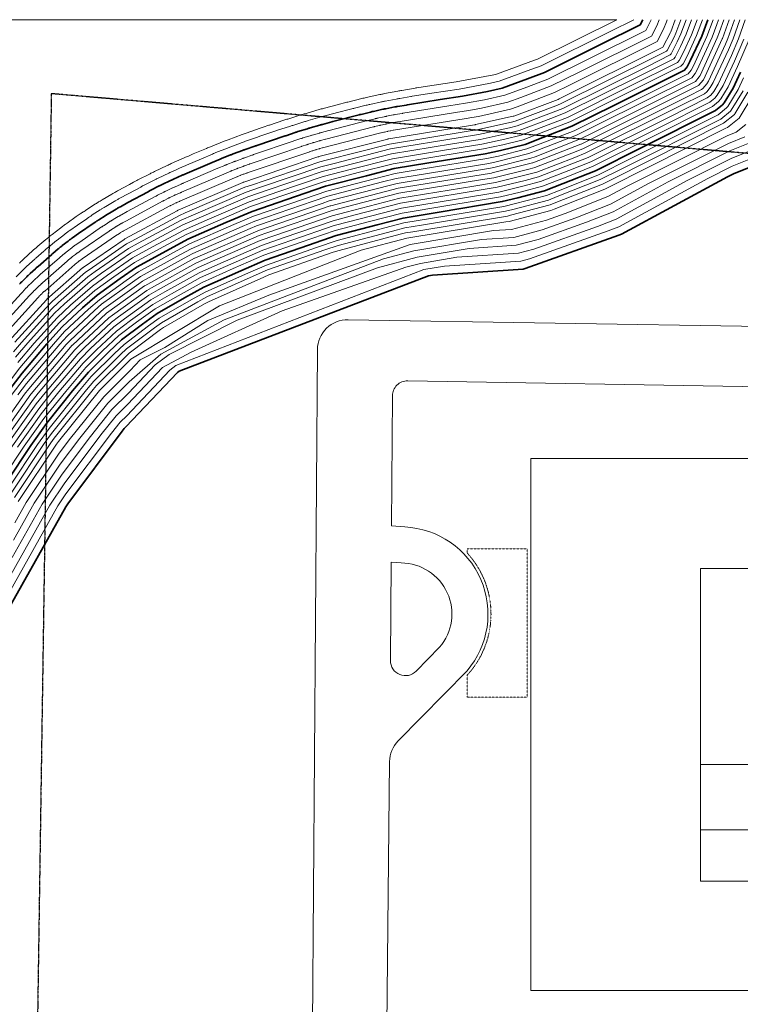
# Model space of a CAD drawing. Header units: inches. Extents: x -4231 to 8331, y -2103 to 3871.
# Tile 3 of 6: x -2037 to 836, y -56 to 3871. Entities that reach past the tile are written whole.
import ezdxf

# ---------------------------------------------------------------- set-up
doc = ezdxf.new("R2010")
doc.units = ezdxf.units.IN
doc.header["$MEASUREMENT"] = 0
doc.linetypes.add('HIDDEN2', pattern=[0.1875, 0.125, -0.0625])
doc.linetypes.add('PHANTOM2', pattern=[1.25, 0.625, -0.125, 0.125, -0.125, 0.125, -0.125])
for name, color, linetype, lineweight in [('C-BLDG', 5, 'Continuous', 9), ('C-OVHD', 4, 'HIDDEN2', 9), ('C-PAVE', 6, 'Continuous', 9), ('C-TOPO-MAJR', 2, 'Continuous', 35), ('C-TOPO-MINR', 3, 'Continuous', 9)]:
    doc.layers.add(name, color=color, linetype=linetype, lineweight=lineweight)
doc.layers.add('C-PROP', color=1, linetype='PHANTOM2')

msp = doc.modelspace()

# ---------------------------------------------------------------- linework, layer by layer
at = {"layer": 'C-BLDG'}
for p, q in [((0.3, 2120.4), (1462, 2120.4)), ((0.3, -1.1), (0.3, 2120.4)), ((1462, 1681.9), (677.8, 1681.9)), ((677.8, 1681.9), (677.8, 434.4)), ((932.5, 899.6), (677.8, 899.6)), ((677.8, 639.6), (932.5, 639.6)), ((677.8, 434.4), (2610.1, 434.4)), ((2610.1, -1.1), (0.3, -1.1))]:
    msp.add_line(p, q, dxfattribs=at)
at = {"layer": 'C-OVHD'}
for p, q in [((-13, 1760.1), (-253, 1760.1)), ((-253, 1760.1), (-253, 1744.1)), ((-13, 1168.4), (-13, 1760.1)), ((-253, 1256.4), (-253, 1168.4)), ((-253, 1168.4), (-13, 1168.4))]:
    msp.add_line(p, q, dxfattribs=at)
msp.add_lwpolyline([(-253, 1744.1), (-244.1, 1734.1), (-235.6, 1723.8), (-227.4, 1713.1), (-219.7, 1702.2), (-212.4, 1690.9), (-205.5, 1679.4), (-199.1, 1667.7), (-193.1, 1655.7), (-187.5, 1643.5), (-182.4, 1631.1), (-177.8, 1618.6), (-173.6, 1605.8), (-169.9, 1593), (-166.7, 1580), (-164, 1566.8), (-161.8, 1553.6), (-160, 1540.4), (-158.8, 1527), (-158, 1513.6), (-157.8, 1500.2), (-158, 1486.9), (-158.8, 1473.5), (-160, 1460.1), (-161.8, 1446.9), (-164, 1433.6), (-166.7, 1420.5), (-169.9, 1407.5), (-173.6, 1394.6), (-177.8, 1381.9), (-182.4, 1369.4), (-187.5, 1357), (-193.1, 1344.8), (-199.1, 1332.8), (-205.5, 1321.1), (-212.4, 1309.6), (-219.7, 1298.3), (-227.4, 1287.4), (-235.6, 1276.7), (-244.1, 1266.4), (-253, 1256.4)], dxfattribs=at)
at = {"layer": 'C-PAVE'}
for p, q in [((-727.6, 2674.5), (3128.8, 2610.7)), ((-884.3, -2103.4), (-849.6, 2555.4)), ((-490, 2430.6), (2945.5, 2373.7)), ((-554.8, 1851.8), (-551, 2371)), ((-502, 1847.9), (-554.8, 1851.8)), ((-558.8, 1315.1), (-555.9, 1707.2)), ((-515.9, 1704.2), (-555.9, 1707.2)), ((-362.7, 1367.7), (-456, 1272.6)), ((-253.2, 1274.2), (-527.6, 994.4)), ((-582.2, -1039.2), (-562, 911.6))]:
    msp.add_line(p, q, dxfattribs=at)
for centre, radius, start, end in [((-729.6, 2554.5), 120, 89.0518, 179.5737), ((-491, 2370.6), 60, 89.0518, 179.5737), ((-517.8, 1500.3), 348, 319.4895, 87.3926), ((-517.8, 1500.3), 204, 319.4895, 89.4579), ((-498.8, 1314.6), 60, 179.5737, 315.5484), ((-442, 910.4), 120, 135.5484, 179.4073)]:
    msp.add_arc(centre, radius, start, end, dxfattribs=at)
at = {"layer": 'C-PROP'}
for p, q in [((-1910.8, 3576.3), (-1986.1, -1479.6)), ((8151.6, 2712.2), (-1910.8, 3576.3))]:
    msp.add_line(p, q, dxfattribs=at)
at = {"layer": 'C-TOPO-MAJR'}
for points, elevation in [([(-2096.9, 2370.2), (-2027.2, 2461.8), (-1928.1, 2578.9), (-1867.7, 2645.6), (-1786.2, 2722), (-1728.5, 2772.6), (-1636.7, 2838.6), (-1570.9, 2883.8), (-1451.5, 2950), (-1366.8, 2995.6), (-1214.9, 3061.8), (-1110.4, 3106.6), (-936.9, 3166.2), (-817.3, 3206.9), (-654.8, 3248.8), (-543.5, 3277.3), (-405.5, 3299.9), (-180.5, 3336.7), (-119.7, 3350.2), (-22.2, 3374.2), (49, 3401.2), (165, 3446.3), (332.3, 3529.5), (613.9, 3670.2), (624.4, 3682.8), (636.7, 3706.7), (682.3, 3806.1), (706.5, 3871.5)], 240), ([(-2037.6, 2816.6), (-2036.2, 2818), (-2034.9, 2819.4), (-2033.3, 2821), (-2031.7, 2822.7), (-2030.4, 2824), (-2028.5, 2826), (-2026.8, 2827.6), (-2008.3, 2846), (-2006.7, 2847.7), (-2005.1, 2849.2), (-2003.6, 2850.7), (-2001.9, 2852.4), (-2000.1, 2854), (-1998.6, 2855.5), (-1996.4, 2857.5), (-1994.6, 2859.2), (-1974.5, 2877.7), (-1972.7, 2879.4), (-1971, 2880.9), (-1969.3, 2882.4), (-1967.4, 2884.1), (-1965.5, 2885.8), (-1963.8, 2887.3), (-1909.3, 2935.1), (-1906.9, 2937.1), (-1904.9, 2938.9), (-1883.2, 2957.2), (-1881.3, 2958.8), (-1879.5, 2960.3), (-1877.6, 2961.8), (-1875.6, 2963.5), (-1873.5, 2965.2), (-1871.7, 2966.6), (-1869.1, 2968.6), (-1866.9, 2970.4), (-1843.7, 2988.3), (-1841.7, 2989.9), (-1839.7, 2991.3), (-1837.8, 2992.8), (-1835.6, 2994.4), (-1833.4, 2996), (-1831.5, 2997.4), (-1828.8, 2999.3), (-1826.5, 3001), (-1801.9, 3018.3), (-1739.8, 3061.1), (-1737.6, 3062.6), (-1735.6, 3064), (-1733.7, 3065.3), (-1731.4, 3066.8), (-1729.1, 3068.4), (-1727.2, 3069.7), (-1724.4, 3071.5), (-1722, 3073), (-1696.3, 3089.5), (-1694.2, 3090.9), (-1692.2, 3092.2), (-1690.3, 3093.3), (-1688.1, 3094.7), (-1685.8, 3096.1), (-1684, 3097.2), (-1681.3, 3098.8), (-1679, 3100.2), (-1652.4, 3115.9), (-1650.2, 3117.2), (-1648.3, 3118.3), (-1646.5, 3119.3), (-1644.3, 3120.6), (-1642.1, 3121.9), (-1640.4, 3122.8), (-1637.8, 3124.3), (-1635.5, 3125.5), (-1605.3, 3142), (-1525.3, 3185.1), (-1523.1, 3186.3), (-1521, 3187.4), (-1519.2, 3188.4), (-1516.3, 3189.9), (-1513.8, 3191.2), (-1480.5, 3208.1), (-1478.3, 3209.2), (-1476.2, 3210.3), (-1474.5, 3211.1), (-1471.7, 3212.5), (-1469.2, 3213.7), (-1435, 3230), (-1432.2, 3231.3), (-1429.2, 3232.7), (-1426.4, 3234), (-1424, 3235.1), (-1389, 3250.7), (-1386.1, 3251.9), (-1383.2, 3253.2), (-1380.5, 3254.4), (-1378.1, 3255.4), (-1279.3, 3297.8), (-1243.6, 3312.8), (-1240.7, 3314), (-1237.8, 3315.2), (-1235.2, 3316.3), (-1232.8, 3317.2), (-1196.2, 3331.7), (-1193.4, 3332.8), (-1190.6, 3333.9), (-1187.9, 3334.9), (-1185.5, 3335.8), (-1148.4, 3349.7), (-1145.6, 3350.7), (-1142.7, 3351.7), (-1140.1, 3352.7), (-1137.7, 3353.5), (-1100, 3366.8), (-1097.3, 3367.7), (-1094.4, 3368.7), (-1091.8, 3369.6), (-978.7, 3408), (-976.4, 3408.8), (-938.4, 3421.4), (-935.6, 3422.3), (-932.7, 3423.2), (-930.1, 3424.1), (-927.7, 3424.8), (-889.6, 3436.6), (-886.8, 3437.5), (-883.9, 3438.4), (-881.2, 3439.2), (-878.7, 3439.9), (-840.8, 3450.9), (-837.8, 3451.7), (-834.9, 3452.5), (-832.1, 3453.3), (-829.6, 3454), (-791.9, 3464.1), (-788.9, 3464.9), (-683.7, 3491.8), (-680.7, 3492.6), (-677.8, 3493.3), (-675.3, 3493.9), (-637.9, 3503.1), (-634.8, 3503.8), (-631.6, 3504.6), (-628.6, 3505.3), (-625.9, 3505.8), (-589.1, 3513.9), (-586.8, 3514.4), (-584.5, 3514.9), (-582.7, 3515.2), (-579.6, 3515.9), (-577, 3516.4), (-541.7, 3523.2), (-538.8, 3523.7), (-535.8, 3524.2), (-533.1, 3524.7), (-530.6, 3525.2), (-495.2, 3531.1), (-492.8, 3531.5), (-490.5, 3531.9), (-360, 3553.2), (-271.6, 3566.2), (-171.2, 3585.4), (-113.7, 3598.2), (-12.2, 3635.5), (55.1, 3661), (279.2, 3772.2), (437.2, 3850.8), (447.8, 3871.5)], 360), ([(-2089.9, 2027.1), (-1992.4, 2173.1), (-1930.2, 2260.4), (-1825.8, 2390.8), (-1762.6, 2465.4), (-1682.9, 2545.2), (-1630.9, 2593.9), (-1547.4, 2657), (-1488.8, 2699.1), (-1379.2, 2761.8), (-1303.1, 2804), (-1155.2, 2870), (-1058.3, 2912.2), (-886.1, 2972.5), (-775.4, 3010.5), (-612.1, 3053.5), (-508.5, 3080.3), (-365, 3103.7), (-112.9, 3145.6), (-50.7, 3160.9), (55.4, 3189), (129.3, 3217.8), (258.5, 3269), (438.1, 3358.8), (736.6, 3508.8), (765.6, 3532.3), (772.3, 3540.4), (807.5, 3598.4), (836.6, 3661.8)], 120)]:
    msp.add_lwpolyline(points, dxfattribs=dict(at, elevation=elevation))
msp.add_lwpolyline([(-2082.4, 1518.7), (-1853.4, 1928.2), (-1845.3, 1940.3), (-1628.4, 2229.4), (-1619.8, 2240.1), (-1613.2, 2246.7), (-1408.3, 2463.5), (-1401.4, 2468.7), (-407.6, 2850), (-391.7, 2852.6), (-30.1, 2876.7), (-21.3, 2879), (352.3, 3011.5), (363, 3015.8), (784.8, 3244.6), (809.4, 3257), (990.2, 3329.3)], dxfattribs=at)
at = {"layer": 'C-TOPO-MINR'}
for points, elevation in [([(-2038.2, 2900.8), (-2035.6, 2903.3), (-2033.3, 2905.4), (-2030.1, 2908.4), (-2027.4, 2911), (-1997.5, 2938.5), (-1994.8, 2941), (-1992.2, 2943.3), (-1989.7, 2945.5), (-1986.9, 2948.1), (-1984, 2950.6), (-1981.5, 2952.8), (-1971, 2961.9), (-1967.5, 2965), (-1964.5, 2967.6), (-1932.2, 2994.9), (-1929.3, 2997.3), (-1926.6, 2999.6), (-1923.9, 3001.8), (-1920.8, 3004.3), (-1917.7, 3006.8), (-1915, 3008.9), (-1911.2, 3011.9), (-1908, 3014.5), (-1873.4, 3041.2), (-1870.3, 3043.5), (-1867.4, 3045.7), (-1864.6, 3047.9), (-1861.3, 3050.3), (-1858, 3052.7), (-1855.2, 3054.8), (-1851.2, 3057.6), (-1847.8, 3060.1), (-1811.1, 3085.9), (-1799.2, 3094.1), (-1796, 3096.4), (-1793, 3098.4), (-1790.1, 3100.4), (-1786.7, 3102.7), (-1783.2, 3105), (-1780.4, 3106.9), (-1776.3, 3109.5), (-1772.8, 3111.8), (-1734.5, 3136.5), (-1731.3, 3138.5), (-1728.3, 3140.4), (-1725.5, 3142.1), (-1722.2, 3144.2), (-1718.8, 3146.3), (-1716.1, 3147.9), (-1712.1, 3150.3), (-1708.6, 3152.4), (-1669.1, 3175.8), (-1665.8, 3177.7), (-1662.9, 3179.4), (-1660.3, 3180.8), (-1657, 3182.7), (-1653.6, 3184.6), (-1651.1, 3186), (-1647.3, 3188.2), (-1643.9, 3190.1), (-1598.9, 3214.6), (-1583.6, 3222.9), (-1580.3, 3224.7), (-1577.2, 3226.3), (-1574.5, 3227.8), (-1570.1, 3230), (-1566.4, 3232), (-1516.8, 3257.2), (-1513.5, 3258.8), (-1510.4, 3260.4), (-1507.9, 3261.6), (-1503.7, 3263.7), (-1500, 3265.5), (-1449.1, 3289.7), (-1444.8, 3291.7), (-1440.4, 3293.8), (-1436.3, 3295.7), (-1432.6, 3297.3), (-1380.5, 3320.6), (-1376.3, 3322.5), (-1371.9, 3324.4), (-1367.8, 3326.1), (-1364.2, 3327.6), (-1345.3, 3335.8), (-1292, 3358.2), (-1287.8, 3359.9), (-1283.5, 3361.7), (-1279.5, 3363.3), (-1275.9, 3364.7), (-1221.5, 3386.2), (-1217.3, 3387.9), (-1213.1, 3389.5), (-1209.1, 3391), (-1205.6, 3392.4), (-1150.2, 3413), (-1146.1, 3414.6), (-1141.8, 3416.1), (-1137.9, 3417.5), (-1134.3, 3418.8), (-1078.3, 3438.5), (-1074.1, 3439.9), (-1069.9, 3441.4), (-1065.9, 3442.7), (-1044.2, 3450.1), (-1040.7, 3451.3), (-984.2, 3470), (-980, 3471.4), (-975.7, 3472.7), (-971.7, 3474), (-968.2, 3475.1), (-911.5, 3492.7), (-907.2, 3494), (-902.9, 3495.3), (-898.9, 3496.5), (-895.3, 3497.6), (-838.7, 3513.9), (-834.4, 3515.2), (-829.9, 3516.4), (-825.8, 3517.6), (-822.1, 3518.6), (-765.9, 3533.6), (-761.5, 3534.8), (-741.3, 3539.9), (-736.7, 3541.1), (-732.4, 3542.2), (-728.7, 3543.1), (-673, 3556.7), (-668.3, 3557.8), (-663.6, 3559), (-659.1, 3560), (-655.2, 3560.8), (-600.4, 3572.9), (-596.8, 3573.6), (-593.5, 3574.3), (-590.8, 3574.9), (-586.2, 3575.8), (-582.2, 3576.6), (-529.7, 3586.7), (-525.4, 3587.5), (-521, 3588.3), (-516.9, 3589), (-513.2, 3589.6), (-460.5, 3598.5), (-456.9, 3599.1), (-453.4, 3599.7), (-428.4, 3603.8), (-296.6, 3623.1), (-147.1, 3651.7), (-136.1, 3654.1), (15.1, 3709.7), (28, 3714.6), (344.2, 3871.5), (-4231, 3871.5)], 384), ([(-2164.3, 2170.8), (-2017.4, 2377), (-2000.9, 2398.6), (-1851.6, 2575.1), (-1837.3, 2590.9), (-1714.5, 2706), (-1700.8, 2718), (-1562.3, 2817.5), (-1546.8, 2828.2), (-1366.8, 2927.9), (-1346.8, 2938.7), (-1117.8, 3038.4), (-1093.1, 3049), (-831.5, 3138.8), (-803.2, 3148.5), (-558.4, 3211.7), (-532, 3218.4), (-499.4, 3223.8), (-160.3, 3279.2), (-145.9, 3282.4), (1, 3318.6), (17.9, 3325), (192.7, 3392.9), (232.3, 3412.6), (656.8, 3624.7), (672.7, 3643.7), (675.6, 3649.3), (744.4, 3799.2), (753.4, 3823.6), (770.3, 3871.5)], 204), ([(-2153.1, 2151.7), (-1992, 2377.7), (-1990.8, 2379.2), (-1827.1, 2572.7), (-1826.2, 2573.6), (-1691.5, 2699.8), (-1690.5, 2700.5), (-1538.7, 2809.6), (-1537.5, 2810.3), (-1340.2, 2919.7), (-1338.5, 2920.5), (-1087.4, 3029.7), (-1085.4, 3030.4), (-798.6, 3129), (-796.7, 3129.5), (-528.3, 3198.8), (-156.5, 3259.6), (-153.5, 3260.1), (7.5, 3299.8), (8.8, 3300.1), (200.5, 3374.5), (202, 3375.1), (667.4, 3607.7), (670.9, 3609.5), (671.2, 3609.7), (688.6, 3630.5), (689, 3631.2), (764.4, 3795.4), (765.1, 3797), (791.3, 3871.5)], 192), ([(-2126.3, 2155.3), (-1981.7, 2358.1), (-1963.3, 2381.1), (-1816.4, 2554.8), (-1802.3, 2568.9), (-1681.4, 2682.1), (-1666.7, 2693.3), (-1530.4, 2791.2), (-1511.1, 2802.2), (-1334, 2900.4), (-1307.9, 2912.1), (-1082.6, 3010.1), (-1052.2, 3020.8), (-794.7, 3109.2), (-765.9, 3116.8), (-525, 3179), (-191.2, 3233.6), (-146.7, 3241), (-2.2, 3276.6), (16.5, 3281.6), (188.6, 3348.4), (211.4, 3357.4), (629.2, 3566.2), (681.8, 3592.7), (686.9, 3596.8), (702.5, 3615.5), (708.7, 3625.7), (776.5, 3773.2), (786.2, 3796.2), (812.7, 3871.5)], 180), ([(-2123.4, 2367.9), (-2035.9, 2482.8), (-1953.6, 2580.1), (-1877.8, 2663.8), (-1810.1, 2727.3), (-1737.8, 2790.8), (-1661.4, 2845.6), (-1578.9, 2902.4), (-1479.7, 2957.4), (-1373.5, 3014.6), (-1247.3, 3069.6), (-1116.2, 3125.8), (-972, 3175.4), (-821.9, 3226.4), (-687, 3261.2), (-547.4, 3297), (-374.2, 3325.3), (-187.3, 3355.8), (-110.9, 3372.8), (-29.9, 3392.8), (59.4, 3426.6), (155.8, 3464), (365.6, 3568.4), (599.6, 3685.4), (608.4, 3695.8), (623.7, 3725.9), (661.6, 3808.4), (685, 3871.5)], 252), ([(-2111.5, 2690.3), (-2031.4, 2778.9), (-2029.9, 2780.5), (-2028.4, 2782.1), (-2027, 2783.7), (-2025.7, 2785), (-2011.8, 2799.9), (-2010.7, 2801.1), (-2009.6, 2802.2), (-2008.6, 2803.3), (-2007.4, 2804.5), (-2006.2, 2805.7), (-2005.2, 2806.8), (-2003.8, 2808.2), (-2002.6, 2809.5), (-1988.6, 2823.4), (-1987.3, 2824.6), (-1986.2, 2825.8), (-1985, 2826.9), (-1983.7, 2828.1), (-1982.4, 2829.4), (-1981.2, 2830.5), (-1979.6, 2832), (-1978.2, 2833.3), (-1963, 2847.3), (-1961.7, 2848.5), (-1960.4, 2849.7), (-1959.1, 2850.8), (-1957.7, 2852.1), (-1956.2, 2853.4), (-1954.9, 2854.5), (-1878.4, 2921.7), (-1876.6, 2923.2), (-1875.1, 2924.5), (-1858.7, 2938.4), (-1857.3, 2939.6), (-1855.9, 2940.7), (-1854.5, 2941.9), (-1852.9, 2943.1), (-1851.4, 2944.4), (-1850, 2945.5), (-1848.1, 2947), (-1846.4, 2948.3), (-1828.9, 2961.9), (-1827.3, 2963), (-1825.9, 2964.2), (-1824.4, 2965.2), (-1822.8, 2966.5), (-1821.1, 2967.7), (-1819.7, 2968.7), (-1817.7, 2970.2), (-1815.9, 2971.4), (-1797.3, 2984.5), (-1710.1, 3044.6), (-1708.4, 3045.7), (-1706.9, 3046.8), (-1705.4, 3047.8), (-1703.7, 3048.9), (-1702, 3050.1), (-1700.5, 3051), (-1698.5, 3052.4), (-1696.7, 3053.6), (-1677.3, 3066.1), (-1675.6, 3067.1), (-1674.1, 3068), (-1672.7, 3068.9), (-1671, 3070), (-1669.3, 3071), (-1667.9, 3071.9), (-1665.9, 3073.1), (-1664.1, 3074.1), (-1644.1, 3086), (-1642.4, 3086.9), (-1640.9, 3087.8), (-1639.6, 3088.6), (-1638, 3089.5), (-1636.3, 3090.5), (-1635, 3091.2), (-1633, 3092.3), (-1631.3, 3093.2), (-1608.5, 3105.7), (-1496.2, 3166.2), (-1494.5, 3167.1), (-1492.9, 3167.9), (-1491.6, 3168.7), (-1489.4, 3169.8), (-1487.5, 3170.8), (-1462.3, 3183.6), (-1460.7, 3184.4), (-1459.1, 3185.2), (-1457.8, 3185.9), (-1455.7, 3186.9), (-1453.8, 3187.8), (-1428, 3200.1), (-1425.8, 3201.1), (-1423.6, 3202.1), (-1421.5, 3203.1), (-1419.6, 3203.9), (-1393.2, 3215.7), (-1391.1, 3216.7), (-1388.9, 3217.7), (-1386.8, 3218.5), (-1385, 3219.3), (-1246.4, 3278.8), (-1219.3, 3290.2), (-1217.2, 3291.1), (-1215, 3291.9), (-1213, 3292.8), (-1211.2, 3293.5), (-1183.6, 3304.4), (-1181.5, 3305.2), (-1179.3, 3306.1), (-1177.3, 3306.8), (-1175.5, 3307.5), (-1147.4, 3318), (-1145.3, 3318.8), (-1143.2, 3319.6), (-1141.2, 3320.3), (-1139.4, 3320.9), (-1110.9, 3330.9), (-1108.8, 3331.6), (-1106.7, 3332.4), (-1104.7, 3333.1), (-946, 3387), (-944.2, 3387.6), (-915.5, 3397.1), (-913.4, 3397.8), (-911.3, 3398.5), (-909.2, 3399.1), (-907.4, 3399.7), (-878.7, 3408.6), (-876.5, 3409.2), (-874.3, 3409.9), (-872.3, 3410.5), (-870.5, 3411.1), (-841.8, 3419.4), (-839.6, 3420), (-837.3, 3420.6), (-835.2, 3421.2), (-833.4, 3421.7), (-804.9, 3429.3), (-802.6, 3429.9), (-655, 3467.7), (-652.6, 3468.3), (-650.5, 3468.9), (-648.6, 3469.4), (-620.3, 3476.3), (-618, 3476.8), (-615.6, 3477.4), (-613.3, 3477.9), (-611.3, 3478.3), (-583.5, 3484.4), (-581.7, 3484.8), (-580, 3485.2), (-578.6, 3485.4), (-576.3, 3485.9), (-574.3, 3486.3), (-547.7, 3491.4), (-545.5, 3491.8), (-543.3, 3492.2), (-541.2, 3492.6), (-539.3, 3492.9), (-512.6, 3497.4), (-510.7, 3497.7), (-509, 3498), (-325.9, 3527.9), (-259.1, 3537.8), (-183.3, 3552.2), (-102.5, 3570.2), (-25.9, 3598.4), (68.6, 3634.2), (237.9, 3718.1), (459.8, 3828.5), (476, 3860.3), (480.3, 3871.5)], 348), ([(-2101, 2656.6), (-1997.8, 2770.6), (-1996.8, 2771.7), (-1995.8, 2772.8), (-1994.8, 2773.9), (-1993.9, 2774.8), (-1984.5, 2784.9), (-1983.8, 2785.7), (-1983, 2786.4), (-1982.4, 2787.1), (-1981.6, 2788), (-1980.8, 2788.8), (-1980.1, 2789.5), (-1979.1, 2790.5), (-1978.3, 2791.3), (-1968.8, 2800.7), (-1968, 2801.6), (-1967.2, 2802.3), (-1966.4, 2803.1), (-1965.5, 2803.9), (-1964.6, 2804.8), (-1963.8, 2805.5), (-1962.8, 2806.6), (-1961.8, 2807.4), (-1951.6, 2816.9), (-1950.6, 2817.7), (-1949.8, 2818.5), (-1948.9, 2819.3), (-1947.9, 2820.2), (-1946.9, 2821), (-1946.1, 2821.8), (-1847.5, 2908.2), (-1846.3, 2909.3), (-1845.3, 2910.2), (-1834.2, 2919.5), (-1833.2, 2920.4), (-1832.3, 2921.1), (-1831.4, 2921.9), (-1830.3, 2922.8), (-1829.3, 2923.6), (-1828.3, 2924.4), (-1827, 2925.4), (-1825.9, 2926.3), (-1814.1, 2935.4), (-1813, 2936.2), (-1812, 2937), (-1811.1, 2937.7), (-1809.9, 2938.5), (-1808.8, 2939.4), (-1807.8, 2940.1), (-1806.5, 2941), (-1805.3, 2941.9), (-1792.7, 2950.7), (-1680.4, 3028.1), (-1679.3, 3028.8), (-1678.2, 3029.5), (-1677.2, 3030.2), (-1676.1, 3031), (-1674.9, 3031.8), (-1673.9, 3032.4), (-1672.5, 3033.4), (-1671.3, 3034.1), (-1658.2, 3042.6), (-1657.1, 3043.3), (-1656.1, 3043.9), (-1655.1, 3044.5), (-1654, 3045.2), (-1652.8, 3045.9), (-1651.9, 3046.5), (-1650.5, 3047.3), (-1649.3, 3048), (-1635.7, 3056.1), (-1634.6, 3056.7), (-1633.6, 3057.3), (-1632.8, 3057.8), (-1631.6, 3058.4), (-1630.5, 3059.1), (-1629.6, 3059.6), (-1628.3, 3060.3), (-1627.1, 3061), (-1611.7, 3069.4), (-1467.1, 3147.3), (-1465.9, 3147.9), (-1464.9, 3148.5), (-1463.9, 3149), (-1462.5, 3149.7), (-1461.2, 3150.4), (-1444.2, 3159.1), (-1443.1, 3159.6), (-1442, 3160.2), (-1441.1, 3160.6), (-1439.7, 3161.3), (-1438.4, 3161.9), (-1421, 3170.2), (-1419.5, 3170.9), (-1418, 3171.6), (-1416.6, 3172.3), (-1415.3, 3172.8), (-1397.5, 3180.8), (-1396, 3181.4), (-1394.5, 3182.1), (-1393.1, 3182.7), (-1391.9, 3183.2), (-1213.4, 3259.8), (-1195.1, 3267.5), (-1193.7, 3268.1), (-1192.2, 3268.7), (-1190.8, 3269.3), (-1189.6, 3269.8), (-1170.9, 3277.1), (-1169.5, 3277.7), (-1168.1, 3278.3), (-1166.7, 3278.8), (-1165.5, 3279.2), (-1146.5, 3286.3), (-1145.1, 3286.8), (-1143.6, 3287.4), (-1142.3, 3287.9), (-1141.1, 3288.3), (-1121.8, 3295.1), (-1120.4, 3295.5), (-1119, 3296), (-1117.6, 3296.5), (-913.3, 3365.9), (-912, 3366.3), (-892.7, 3372.8), (-891.2, 3373.2), (-889.8, 3373.7), (-888.4, 3374.1), (-887.2, 3374.5), (-867.8, 3380.5), (-866.3, 3381), (-864.8, 3381.4), (-863.4, 3381.8), (-862.2, 3382.2), (-842.8, 3387.8), (-841.3, 3388.2), (-839.8, 3388.7), (-838.4, 3389.1), (-837.1, 3389.4), (-817.8, 3394.6), (-816.3, 3395), (-626.2, 3443.7), (-624.6, 3444.1), (-623.2, 3444.4), (-621.9, 3444.8), (-602.8, 3449.4), (-601.2, 3449.8), (-599.6, 3450.2), (-598, 3450.5), (-596.7, 3450.8), (-577.9, 3454.9), (-576.7, 3455.2), (-575.5, 3455.4), (-574.6, 3455.6), (-573, 3456), (-571.7, 3456.2), (-553.7, 3459.7), (-552.2, 3460), (-550.7, 3460.2), (-549.3, 3460.5), (-548, 3460.7), (-530, 3463.7), (-528.7, 3463.9), (-527.5, 3464.1), (-291.7, 3502.7), (-246.5, 3509.3), (-195.3, 3519.1), (-91.3, 3542.2), (-39.5, 3561.3), (82.2, 3607.4), (196.6, 3664.1), (482.3, 3806.3), (503.2, 3847.2), (512.6, 3871.5)], 336), ([(-2099.5, 2158.8), (-1971.4, 2338.6), (-1935.8, 2383.1), (-1805.6, 2536.9), (-1778.4, 2564.1), (-1671.3, 2664.5), (-1642.8, 2686), (-1522.1, 2772.8), (-1484.7, 2794.2), (-1327.8, 2881.1), (-1277.4, 2903.6), (-1077.7, 2990.5), (-1019, 3011.1), (-790.9, 3089.5), (-735.1, 3104.2), (-521.7, 3159.3), (-226, 3207.6), (-140, 3221.9), (-11.9, 3253.5), (24.3, 3263.1), (176.7, 3322.3), (220.8, 3339.7), (591, 3524.7), (692.8, 3575.9), (702.7, 3583.9), (716.5, 3600.5), (728.5, 3620.3), (788.5, 3750.9), (807.4, 3795.4), (834.1, 3871.5)], 168), ([(-2090.4, 2622.9), (-1964.1, 2762.4), (-1963.6, 2763), (-1963.1, 2763.5), (-1962.6, 2764.1), (-1962.2, 2764.6), (-1957.3, 2769.8), (-1956.9, 2770.2), (-1956.5, 2770.6), (-1956.1, 2771), (-1955.7, 2771.4), (-1955.3, 2771.8), (-1954.9, 2772.2), (-1954.4, 2772.7), (-1954, 2773.2), (-1949.1, 2778.1), (-1948.6, 2778.5), (-1948.2, 2778.9), (-1947.8, 2779.3), (-1947.4, 2779.7), (-1946.9, 2780.2), (-1946.5, 2780.6), (-1945.9, 2781.1), (-1945.4, 2781.6), (-1940.1, 2786.5), (-1939.6, 2786.9), (-1939.2, 2787.3), (-1938.7, 2787.7), (-1938.2, 2788.2), (-1937.7, 2788.6), (-1937.2, 2789), (-1816.7, 2894.8), (-1816, 2895.4), (-1815.5, 2895.8), (-1809.8, 2900.7), (-1809.2, 2901.1), (-1808.7, 2901.5), (-1808.3, 2901.9), (-1807.7, 2902.4), (-1807.2, 2902.8), (-1806.7, 2903.2), (-1806, 2903.7), (-1805.4, 2904.2), (-1799.3, 2909), (-1798.7, 2909.4), (-1798.2, 2909.8), (-1797.7, 2910.2), (-1797.1, 2910.6), (-1796.5, 2911), (-1796, 2911.4), (-1795.3, 2911.9), (-1794.7, 2912.3), (-1788.1, 2917), (-1650.6, 3011.6), (-1650.1, 3011.9), (-1649.5, 3012.3), (-1649, 3012.7), (-1648.4, 3013.1), (-1647.8, 3013.5), (-1647.3, 3013.8), (-1646.6, 3014.3), (-1645.9, 3014.7), (-1639.1, 3019.1), (-1638.5, 3019.5), (-1638, 3019.8), (-1637.5, 3020.1), (-1636.9, 3020.5), (-1636.3, 3020.9), (-1635.8, 3021.2), (-1635.1, 3021.6), (-1634.5, 3022), (-1627.4, 3026.1), (-1626.8, 3026.5), (-1626.3, 3026.8), (-1625.9, 3027), (-1625.3, 3027.4), (-1624.7, 3027.7), (-1624.2, 3028), (-1623.5, 3028.3), (-1622.9, 3028.7), (-1614.9, 3033.1), (-1437.9, 3128.4), (-1437.4, 3128.7), (-1436.8, 3129), (-1436.3, 3129.3), (-1435.5, 3129.7), (-1434.9, 3130), (-1426, 3134.5), (-1425.4, 3134.8), (-1424.9, 3135.1), (-1424.4, 3135.3), (-1423.7, 3135.7), (-1423, 3136), (-1413.9, 3140.3), (-1413.2, 3140.7), (-1412.4, 3141.1), (-1411.6, 3141.4), (-1411, 3141.7), (-1401.7, 3145.9), (-1400.9, 3146.2), (-1400.1, 3146.5), (-1399.4, 3146.8), (-1398.8, 3147.1), (-1180.4, 3240.8), (-1170.9, 3244.8), (-1170.1, 3245.2), (-1169.4, 3245.5), (-1168.6, 3245.8), (-1168, 3246), (-1158.3, 3249.9), (-1157.6, 3250.2), (-1156.8, 3250.4), (-1156.1, 3250.7), (-1155.5, 3251), (-1145.6, 3254.6), (-1144.8, 3254.9), (-1144.1, 3255.2), (-1143.4, 3255.4), (-1142.7, 3255.7), (-1132.7, 3259.2), (-1132, 3259.4), (-1131.2, 3259.7), (-1130.5, 3259.9), (-880.5, 3344.9), (-879.9, 3345.1), (-869.8, 3348.5), (-869.1, 3348.7), (-868.3, 3348.9), (-867.6, 3349.2), (-866.9, 3349.4), (-856.8, 3352.5), (-856.1, 3352.7), (-855.3, 3353), (-854.6, 3353.2), (-853.9, 3353.4), (-843.8, 3356.3), (-843.1, 3356.5), (-842.3, 3356.7), (-841.5, 3356.9), (-840.9, 3357.1), (-830.8, 3359.8), (-830, 3360), (-597.4, 3419.6), (-596.6, 3419.8), (-595.8, 3420), (-595.2, 3420.2), (-585.2, 3422.6), (-584.4, 3422.8), (-583.5, 3423), (-582.8, 3423.2), (-582.1, 3423.3), (-572.3, 3425.5), (-571.6, 3425.6), (-571, 3425.7), (-570.6, 3425.8), (-569.7, 3426), (-569, 3426.1), (-559.7, 3427.9), (-558.9, 3428.1), (-558.1, 3428.2), (-557.4, 3428.4), (-556.7, 3428.5), (-547.3, 3430.1), (-546.6, 3430.2), (-546, 3430.3), (-257.5, 3477.4), (-234, 3480.9), (-207.3, 3485.9), (-80.2, 3514.2), (-53.2, 3524.2), (95.7, 3580.6), (155.3, 3610.1), (504.9, 3784), (530.5, 3834.1), (541.7, 3863.2), (544.8, 3871.5)], 324), ([(-2079.9, 2589.2), (-1930.5, 2754.1), (-1930.5, 2754.2), (-1930.4, 2754.2), (-1930.4, 2754.3), (-1930.4, 2754.3), (-1930, 2754.7), (-1929.9, 2754.8), (-1929.9, 2754.8), (-1929.9, 2754.8), (-1929.9, 2754.9), (-1929.8, 2754.9), (-1929.8, 2754.9), (-1929.8, 2755), (-1929.7, 2755), (-1929.3, 2755.4), (-1929.3, 2755.4), (-1929.3, 2755.5), (-1929.2, 2755.5), (-1929.2, 2755.5), (-1929.2, 2755.6), (-1929.1, 2755.6), (-1929.1, 2755.6), (-1929, 2755.7), (-1928.6, 2756.1), (-1928.6, 2756.1), (-1928.5, 2756.1), (-1928.5, 2756.2), (-1928.5, 2756.2), (-1928.4, 2756.2), (-1928.4, 2756.3), (-1785.8, 2881.4), (-1785.8, 2881.4), (-1785.7, 2881.5), (-1785.3, 2881.9), (-1785.2, 2881.9), (-1785.2, 2881.9), (-1785.1, 2882), (-1785.1, 2882), (-1785, 2882), (-1785, 2882.1), (-1785, 2882.1), (-1784.9, 2882.1), (-1784.4, 2882.5), (-1784.4, 2882.6), (-1784.3, 2882.6), (-1784.3, 2882.6), (-1784.2, 2882.7), (-1784.2, 2882.7), (-1784.2, 2882.7), (-1784.1, 2882.8), (-1784.1, 2882.8), (-1783.5, 2883.2), (-1620.9, 2995), (-1620.9, 2995.1), (-1620.9, 2995.1), (-1620.8, 2995.1), (-1620.8, 2995.2), (-1620.7, 2995.2), (-1620.7, 2995.2), (-1620.6, 2995.3), (-1620.6, 2995.3), (-1620, 2995.6), (-1620, 2995.7), (-1619.9, 2995.7), (-1619.9, 2995.7), (-1619.8, 2995.7), (-1619.8, 2995.8), (-1619.8, 2995.8), (-1619.7, 2995.8), (-1619.7, 2995.9), (-1619.1, 2996.2), (-1619, 2996.2), (-1619, 2996.2), (-1619, 2996.3), (-1618.9, 2996.3), (-1618.9, 2996.3), (-1618.8, 2996.3), (-1618.8, 2996.4), (-1618.7, 2996.4), (-1618.1, 2996.8), (-1408.8, 3109.5), (-1408.8, 3109.5), (-1408.7, 3109.6), (-1408.7, 3109.6), (-1408.6, 3109.6), (-1408.6, 3109.6), (-1407.9, 3110), (-1407.8, 3110), (-1407.8, 3110), (-1407.7, 3110.1), (-1407.7, 3110.1), (-1407.6, 3110.1), (-1406.9, 3110.5), (-1406.8, 3110.5), (-1406.8, 3110.5), (-1406.7, 3110.5), (-1406.7, 3110.6), (-1405.9, 3110.9), (-1405.9, 3110.9), (-1405.8, 3111), (-1405.7, 3111), (-1405.7, 3111), (-1147.4, 3221.9), (-1146.7, 3222.2), (-1146.6, 3222.2), (-1146.5, 3222.2), (-1146.5, 3222.3), (-1146.4, 3222.3), (-1145.7, 3222.6), (-1145.6, 3222.6), (-1145.5, 3222.6), (-1145.5, 3222.7), (-1145.4, 3222.7), (-1144.6, 3223), (-1144.6, 3223), (-1144.5, 3223), (-1144.5, 3223), (-1144.4, 3223), (-1143.6, 3223.3), (-1143.6, 3223.3), (-1143.5, 3223.4), (-1143.4, 3223.4), (-847.8, 3323.9), (-847.7, 3323.9), (-846.9, 3324.1), (-846.9, 3324.2), (-846.8, 3324.2), (-846.7, 3324.2), (-846.7, 3324.2), (-845.9, 3324.5), (-845.8, 3324.5), (-845.8, 3324.5), (-845.7, 3324.5), (-845.7, 3324.5), (-844.9, 3324.8), (-844.8, 3324.8), (-844.7, 3324.8), (-844.7, 3324.8), (-844.6, 3324.8), (-843.8, 3325), (-843.8, 3325.1), (-568.6, 3395.5), (-568.6, 3395.5), (-568.5, 3395.6), (-568.5, 3395.6), (-567.7, 3395.8), (-567.6, 3395.8), (-567.5, 3395.8), (-567.5, 3395.8), (-567.4, 3395.8), (-566.6, 3396), (-566.6, 3396), (-566.5, 3396), (-566.5, 3396), (-566.4, 3396), (-566.4, 3396), (-565.6, 3396.2), (-565.6, 3396.2), (-565.5, 3396.2), (-565.5, 3396.2), (-565.4, 3396.2), (-564.7, 3396.4), (-564.6, 3396.4), (-564.6, 3396.4), (-223.4, 3452.1), (-221.5, 3452.4), (-219.4, 3452.8), (-69, 3486.3), (-66.8, 3487.1), (109.3, 3553.7), (114, 3556.1), (527.4, 3761.8), (557.7, 3821), (558.6, 3823.3), (576.4, 3871.5)], 312), ([(-2072.7, 2162.4), (-1961.1, 2319), (-1908.3, 2385), (-1794.9, 2519.1), (-1754.5, 2559.4), (-1661.2, 2646.8), (-1619, 2678.7), (-1513.8, 2754.3), (-1458.4, 2786.1), (-1321.6, 2861.8), (-1246.8, 2895.2), (-1072.9, 2971), (-985.8, 3001.5), (-787, 3069.7), (-704.4, 3091.5), (-518.4, 3139.5), (-260.7, 3181.7), (-133.2, 3202.8), (-21.6, 3230.3), (32.1, 3244.6), (164.9, 3296.2), (230.2, 3322.1), (552.7, 3483.2), (703.7, 3559.1), (718.4, 3571), (730.4, 3585.4), (748.2, 3614.8), (800.5, 3728.6), (828.5, 3794.6), (855.6, 3871.5)], 156), ([(-2070.4, 2372.4), (-2018.4, 2440.7), (-1902.6, 2577.6), (-1857.6, 2627.4), (-1762.3, 2716.6), (-1719.3, 2754.4), (-1611.9, 2831.5), (-1562.9, 2865.3), (-1423.3, 2942.6), (-1360.2, 2976.7), (-1182.6, 3054), (-1104.7, 3087.4), (-901.7, 3157.1), (-812.6, 3187.4), (-622.7, 3236.4), (-539.7, 3257.7), (-436.8, 3274.5), (-173.8, 3317.5), (-128.4, 3327.6), (-14.5, 3355.7), (38.7, 3375.8), (174.3, 3428.5), (298.9, 3490.5), (628.2, 3655.1), (640.5, 3669.8), (649.6, 3687.6), (703, 3803.8), (728.1, 3871.5)], 228), ([(-2062.2, 2546), (-2030.1, 2583.9), (-1908.2, 2718.5), (-1881.9, 2743.2), (-1765.5, 2845.4), (-1735.7, 2866.8), (-1603, 2958.1), (-1564.4, 2979.5), (-1393.5, 3071.6), (-1344.4, 3093), (-1133.5, 3183.5), (-1077.4, 3202.8), (-836, 3284.8), (-783.4, 3298.3), (-558.8, 3355.9), (-280.3, 3401.4), (-207.5, 3413.3), (-84.7, 3440.6), (-53.2, 3448.4), (90.6, 3502.8), (128.1, 3517.4), (465.6, 3685.3), (556.7, 3730.9), (560.1, 3734.9), (584.8, 3783.2), (599.6, 3815.4), (620.4, 3871.5)], 288), ([(-2055.6, 2585.1), (-1918.4, 2736.8), (-1905.8, 2748.6), (-1774.7, 2863.6), (-1760.5, 2873.8), (-1611, 2976.7), (-1592.6, 2986.9), (-1400.2, 3090.5), (-1376.7, 3100.8), (-1139.3, 3202.7), (-1112.5, 3211.9), (-840.7, 3304.3), (-815.6, 3310.7), (-562.7, 3375.5), (-249, 3426.8), (-214.3, 3432.4), (-76, 3463.2), (-60.9, 3466.9), (101, 3528.2), (118.9, 3535.2), (498.9, 3724.3), (542.4, 3746), (544.1, 3748), (571.9, 3802.4), (578.9, 3817.7), (598.8, 3871.5)], 300), ([(-2053.4, 2524.9), (-2004.6, 2582.6), (-1898.1, 2700.3), (-1857.9, 2737.9), (-1756.2, 2827.2), (-1711, 2859.7), (-1595, 2939.5), (-1536.2, 2972.1), (-1386.9, 3052.6), (-1312, 3085.2), (-1127.8, 3164.2), (-1042.2, 3193.6), (-831.3, 3265.3), (-751.3, 3286), (-555, 3336.2), (-311.6, 3376), (-200.8, 3394.1), (-93.5, 3418), (-45.4, 3429.8), (80.2, 3477.4), (137.3, 3499.6), (432.3, 3646.4), (571, 3715.7), (576.2, 3721.9), (597.8, 3764.1), (620.3, 3813.1), (641.9, 3871.5)], 276), ([(-2051.1, 2845.8), (-2028.1, 2868.7), (-2026, 2870.7), (-2024.1, 2872.6), (-2022.2, 2874.4), (-2020, 2876.6), (-2017.8, 2878.7), (-2015.9, 2880.4), (-2013.3, 2883), (-2011, 2885.1), (-1986, 2908.1), (-1983.7, 2910.2), (-1981.6, 2912.1), (-1979.5, 2913.9), (-1977.1, 2916.1), (-1974.7, 2918.2), (-1972.6, 2920), (-1940.2, 2948.5), (-1937.2, 2951.1), (-1934.7, 2953.2), (-1907.7, 2976), (-1905.3, 2978.1), (-1903, 2980), (-1900.8, 2981.8), (-1898.2, 2983.9), (-1895.6, 2986), (-1893.3, 2987.8), (-1890.2, 2990.3), (-1887.5, 2992.4), (-1858.6, 3014.7), (-1856, 3016.7), (-1853.6, 3018.5), (-1851.2, 3020.3), (-1848.5, 3022.3), (-1845.7, 3024.4), (-1843.4, 3026.1), (-1840, 3028.5), (-1837.1, 3030.5), (-1806.5, 3052.1), (-1769.5, 3077.6), (-1766.8, 3079.5), (-1764.3, 3081.2), (-1761.9, 3082.8), (-1759, 3084.8), (-1756.2, 3086.7), (-1753.8, 3088.3), (-1750.4, 3090.5), (-1747.4, 3092.4), (-1715.4, 3113), (-1712.7, 3114.7), (-1710.2, 3116.3), (-1707.9, 3117.7), (-1705.1, 3119.5), (-1702.3, 3121.2), (-1700, 3122.6), (-1696.7, 3124.6), (-1693.8, 3126.3), (-1660.7, 3145.8), (-1658, 3147.4), (-1655.6, 3148.8), (-1653.4, 3150.1), (-1650.6, 3151.7), (-1647.8, 3153.2), (-1645.7, 3154.4), (-1642.5, 3156.2), (-1639.7, 3157.8), (-1602.1, 3178.3), (-1554.5, 3204), (-1551.7, 3205.5), (-1549.1, 3206.9), (-1546.8, 3208.1), (-1543.2, 3209.9), (-1540.1, 3211.6), (-1498.6, 3232.7), (-1495.9, 3234), (-1493.3, 3235.3), (-1491.2, 3236.4), (-1487.7, 3238.1), (-1484.6, 3239.6), (-1442.1, 3259.8), (-1438.5, 3261.5), (-1434.8, 3263.2), (-1431.3, 3264.8), (-1428.3, 3266.2), (-1384.7, 3285.6), (-1381.2, 3287.2), (-1377.6, 3288.8), (-1374.2, 3290.2), (-1371.2, 3291.5), (-1312.3, 3316.8), (-1267.8, 3335.5), (-1264.3, 3337), (-1260.7, 3338.4), (-1257.3, 3339.8), (-1254.3, 3341), (-1208.9, 3359), (-1205.4, 3360.3), (-1201.8, 3361.7), (-1198.5, 3363), (-1195.6, 3364.1), (-1149.3, 3381.3), (-1145.8, 3382.6), (-1142.3, 3383.9), (-1139, 3385.1), (-1136, 3386.2), (-1089.2, 3402.6), (-1085.7, 3403.8), (-1082.1, 3405), (-1078.8, 3406.2), (-1011.5, 3429.1), (-1008.5, 3430.1), (-961.3, 3445.7), (-957.8, 3446.8), (-954.2, 3448), (-950.9, 3449), (-947.9, 3450), (-900.6, 3464.7), (-897, 3465.8), (-893.4, 3466.8), (-890, 3467.8), (-887, 3468.7), (-839.7, 3482.4), (-836.1, 3483.4), (-832.4, 3484.5), (-829, 3485.4), (-825.9, 3486.3), (-778.9, 3498.8), (-775.2, 3499.8), (-712.5, 3515.9), (-708.7, 3516.9), (-705.1, 3517.8), (-702, 3518.5), (-655.4, 3529.9), (-651.5, 3530.8), (-647.6, 3531.8), (-643.8, 3532.6), (-640.6, 3533.3), (-594.8, 3543.4), (-591.8, 3544), (-589, 3544.6), (-586.7, 3545.1), (-582.9, 3545.8), (-579.6, 3546.5), (-535.7, 3554.9), (-532.1, 3555.6), (-528.4, 3556.3), (-525, 3556.9), (-521.9, 3557.4), (-477.9, 3564.8), (-474.8, 3565.3), (-471.9, 3565.8), (-394.2, 3578.5), (-284.1, 3594.7), (-159.2, 3618.5), (-124.9, 3626.2), (1.4, 3672.6), (41.5, 3687.8), (320.5, 3826.2), (411.5, 3871.5)], 372), ([(-2044.7, 2503.9), (-1979.1, 2581.4), (-1888, 2682.1), (-1834, 2732.6), (-1747, 2809), (-1686.2, 2852.7), (-1586.9, 2921), (-1507.9, 2964.8), (-1380.2, 3033.6), (-1279.6, 3077.4), (-1122, 3145), (-1007.1, 3184.5), (-826.6, 3245.8), (-719.1, 3273.6), (-551.2, 3316.6), (-342.9, 3350.6), (-194, 3375), (-102.2, 3395.4), (-37.7, 3411.3), (69.8, 3452), (146.6, 3481.8), (398.9, 3607.4), (585.3, 3700.5), (592.3, 3708.9), (610.8, 3745), (641, 3810.8), (663.5, 3871.5)], 264), ([(-2043.9, 2374.7), (-2009.6, 2419.7), (-1877.1, 2576.4), (-1847.4, 2609.1), (-1738.4, 2711.3), (-1710.1, 2736.2), (-1587.1, 2824.5), (-1554.8, 2846.7), (-1395.1, 2935.3), (-1353.5, 2957.7), (-1150.2, 3046.2), (-1098.9, 3068.2), (-866.6, 3148), (-807.9, 3167.9), (-590.5, 3224.1), (-535.9, 3238.1), (-468.1, 3249.1), (-167, 3298.4), (-137.1, 3305), (-6.7, 3337.2), (28.3, 3350.4), (183.5, 3410.7), (265.6, 3451.5), (642.5, 3639.9), (656.6, 3656.7), (662.6, 3668.5), (723.7, 3801.5), (742.4, 3852.1), (749.3, 3871.5)], 216), ([(-2100.6, 2047.6), (-2019.2, 2169.6), (-1940.5, 2279.9), (-1853.3, 2388.8), (-1773.3, 2483.3), (-1706.8, 2549.9), (-1641, 2611.5), (-1571.2, 2664.2), (-1497.1, 2717.5), (-1405.6, 2769.9), (-1309.3, 2823.3), (-1185.8, 2878.4), (-1063.2, 2931.8), (-919.3, 2982.2), (-779.3, 3030.3), (-642.8, 3066.2), (-511.8, 3100), (-330.2, 3129.7), (-119.7, 3164.7), (-41, 3184), (47.6, 3207.6), (141.2, 3243.9), (249.1, 3286.7), (476.3, 3400.2), (725.6, 3525.6), (749.8, 3545.2), (758.3, 3555.4), (787.7, 3603.9), (824.6, 3684.1), (870.8, 3793.1)], 132), ([(-2046, 2166), (-1950.8, 2299.5), (-1880.8, 2386.9), (-1784.1, 2501.2), (-1730.7, 2554.7), (-1651.1, 2629.2), (-1595.1, 2671.5), (-1505.4, 2735.9), (-1432, 2778), (-1315.5, 2842.6), (-1216.3, 2886.8), (-1068, 2951.4), (-952.5, 2991.8), (-783.1, 3050), (-673.6, 3078.8), (-515.1, 3119.8), (-295.5, 3155.7), (-126.4, 3183.7), (-31.3, 3207.2), (39.8, 3226.1), (153, 3270), (239.6, 3304.4), (514.5, 3441.7), (714.7, 3542.3), (734.1, 3558.1), (744.4, 3570.4), (768, 3609.4), (812.5, 3706.4), (849.7, 3793.8)], 144), ([(-2079.2, 2006.7), (-1965.6, 2176.7), (-1919.9, 2240.8), (-1798.3, 2392.7), (-1751.8, 2447.6), (-1659, 2540.4), (-1620.8, 2576.2), (-1523.5, 2649.7), (-1480.5, 2680.6), (-1352.9, 2753.7), (-1296.9, 2784.7), (-1124.7, 2861.6), (-1053.5, 2892.6), (-852.9, 2962.8), (-771.5, 2990.8), (-581.3, 3040.9), (-505.2, 3060.5), (-399.7, 3077.8), (-106.1, 3126.5), (-60.4, 3137.8), (63.1, 3170.5), (117.5, 3191.7), (267.9, 3251.3), (399.9, 3317.3), (747.5, 3492), (781.3, 3519.4), (786.2, 3525.3), (827.2, 3593), (848.6, 3639.6)], 108), ([(-2068.5, 1986.2), (-1938.8, 2180.3), (-1909.6, 2221.3), (-1770.8, 2394.6), (-1741.1, 2429.7), (-1635.1, 2535.7), (-1610.7, 2558.6), (-1499.6, 2642.4), (-1472.1, 2662.2), (-1326.5, 2745.6), (-1290.7, 2765.4), (-1094.2, 2853.2), (-1048.6, 2873), (-819.7, 2953.2), (-767.7, 2971), (-550.6, 3028.2), (-501.9, 3040.8), (-434.5, 3051.8), (-99.4, 3107.4), (-70.2, 3114.6), (70.9, 3152), (105.6, 3165.5), (277.3, 3233.6), (361.7, 3275.8), (758.5, 3475.2), (797, 3506.5), (800.2, 3510.3), (847, 3587.5)], 96), ([(-2057.8, 1965.7), (-1912.1, 2183.9), (-1899.3, 2201.7), (-1743.3, 2396.5), (-1730.3, 2411.8), (-1611.2, 2531), (-1600.6, 2540.9), (-1475.8, 2635.2), (-1463.8, 2643.8), (-1300.1, 2737.5), (-1284.5, 2746.2), (-1063.6, 2844.8), (-1043.8, 2853.4), (-786.5, 2943.5), (-763.8, 2951.3), (-519.8, 3015.5), (-498.6, 3021), (-469.2, 3025.8), (-92.6, 3088.3), (-79.9, 3091.5), (78.6, 3133.5), (93.8, 3139.4), (286.7, 3215.9), (323.5, 3234.3), (769.4, 3458.4), (812.7, 3493.6), (814.1, 3495.3), (866.7, 3582.1)], 84), ([(-2042.3, 1949.1), (-1889.7, 2177.6), (-1881.8, 2188.2), (-1718.3, 2392.2), (-1593.5, 2517), (-1240.9, 2729.6), (-675.5, 2952), (-493, 3000), (-98.5, 3065.5), (-85.3, 3066.4), (80.8, 3110.4), (94.5, 3115.3), (296.5, 3195.4), (312, 3203.8), (779, 3438.6), (785.6, 3441.2), (831, 3478.1), (886.1, 3569)], 72), ([(-2056, 1864.9), (-2010.8, 1945.7), (-1882.3, 2138), (-1839.5, 2195.1), (-1701.9, 2366.9), (-1596.8, 2472), (-1556.4, 2514.7), (-1458.5, 2564.1), (-1286.9, 2670.8), (-1044.2, 2772.8), (-479.6, 2974.9), (-147.4, 3030), (-76.1, 3034.8), (63.7, 3071.9), (137.4, 3098), (307.6, 3165.5), (390.8, 3210.6), (784.1, 3408.3), (819.7, 3422.6), (857.9, 3453.6)], 60), ([(-2066.5, 1726.4), (-1947.8, 1938.7), (-1867.5, 2058.9), (-1755.1, 2208.8), (-1669, 2316.2), (-1603.4, 2381.9), (-1497.2, 2494.2), (-1441.4, 2536.3), (-1169.4, 2672.5), (-611, 2881.8), (-452.7, 2924.6), (-245.1, 2959.1), (-57.7, 2971.6), (29.7, 2994.7), (223.4, 3063.4), (329.7, 3105.6), (548.4, 3224.2), (794.2, 3347.8), (887.9, 3385.2)], 36), ([(-2061.3, 1795.6), (-1979.3, 1942.2), (-1874.9, 2098.5), (-1797.3, 2201.9), (-1685.4, 2341.5), (-1600.1, 2426.9), (-1474.6, 2536.6), (-1474.6, 2536.6), (-1222.1, 2673.7), (-586.4, 2918.1), (-466.1, 2949.7), (-196.2, 2994.5), (-66.9, 3003.2), (46.7, 3033.3), (180.4, 3080.7), (318.7, 3135.5), (469.6, 3217.4), (789.1, 3378.1), (853.8, 3403.9)], 48), ([(-2077.1, 1587.9), (-1884.8, 1931.7), (-1852.7, 1979.8), (-1670.6, 2222.5), (-1636.2, 2265.5), (-1609.9, 2291.7), (-1437.9, 2473.7), (-1414, 2491.8), (-425.9, 2874.3), (-342.8, 2888.1), (-39.3, 2908.3), (-4.3, 2917.6), (309.3, 3028.8), (351.9, 3045.7), (706, 3237.8), (804.3, 3287.2), (956.1, 3347.9)], 12), ([(-2071.8, 1657.2), (-1916.3, 1935.2), (-1860.1, 2019.4), (-1712.8, 2215.6), (-1652.6, 2290.8), (-1606.6, 2336.8), (-1467.5, 2484), (-1353.4, 2545.5), (-991, 2709.6), (-497.4, 2884.2), (-439.3, 2899.5), (-294, 2923.6), (-48.5, 2939.9), (12.7, 2956.2), (266.4, 3046.1), (340.8, 3075.6), (627.2, 3231), (799.3, 3317.5), (922, 3366.6)], 24)]:
    msp.add_lwpolyline(points, dxfattribs=dict(at, elevation=elevation))

doc.saveas('drawing.dxf')
